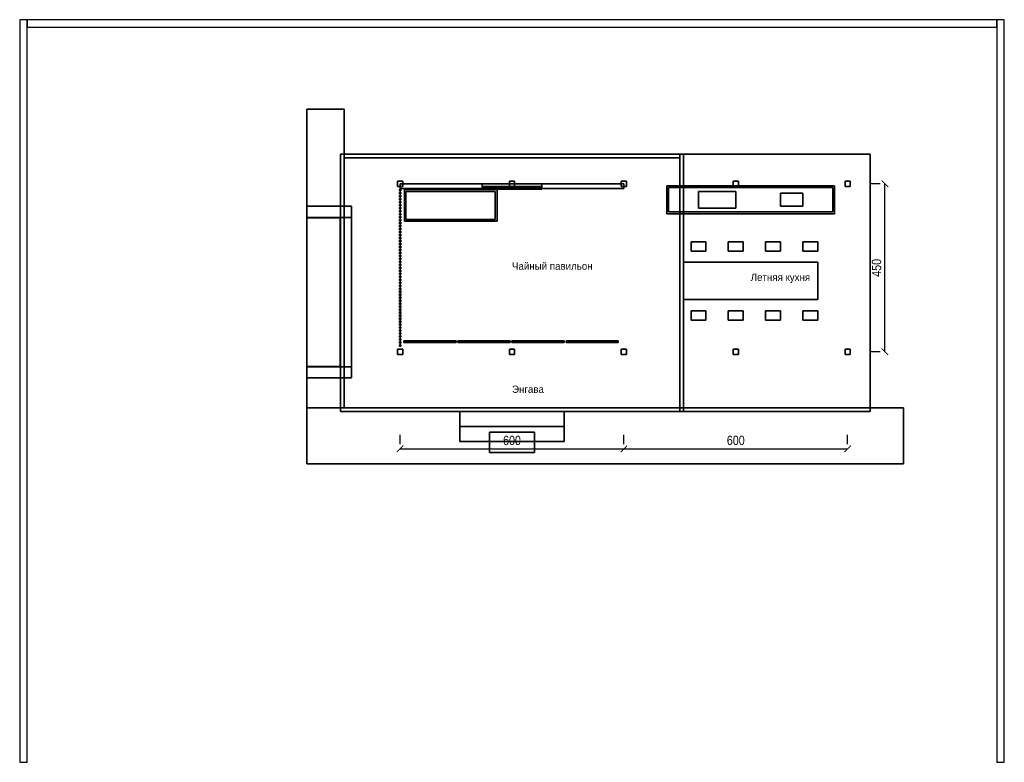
# Model space of a CAD drawing. Header units: metres. Extents: x -0.2 to 26.2, y 0 to 19.9.
import ezdxf

# ---------------------------------------------------------------- set-up
doc = ezdxf.new("R2010")
doc.units = ezdxf.units.M
for name, color, linetype in [('CONCRETE', 8, 'Continuous'), ('CUSHION', 8, 'Continuous'), ('CUT', 7, 'Continuous'), ('DIM', 1, 'Continuous'), ('FRAME', 8, 'Continuous'), ('GLASS', 5, 'Continuous'), ('GLULAM', 8, 'Continuous'), ('GRAVEL', 8, 'Continuous'), ('HINOKI', 8, 'Continuous'), ('HINOKI_V', 8, 'Continuous'), ('KITCHEN', 8, 'Continuous'), ('POOL_FLOOR', 8, 'Continuous'), ('SHOU_SUGI', 8, 'Continuous'), ('STEEL_DARK', 8, 'Continuous'), ('STONE', 8, 'Continuous'), ('TEXT', 7, 'Continuous')]:
    doc.layers.add(name, color=color, linetype=linetype)
doc.styles.add('OpenSansCondensed-Light', font='OpenSansCondensed-Light.ttf')
doc.dimstyles.new('EZDXF', dxfattribs={"dimtxt": 0.25, "dimasz": 0.175, "dimexe": 0.375, "dimexo": 0.125, "dimgap": 0.1, "dimtad": 1, "dimlfac": 100, "dimzin": 12, "dimdsep": 46, "dimtxsty": 'OpenSansCondensed-Light', "dimblk": 'ARCHTICK', "dimcen": 2.5, "dimazin": 3, "dimtfac": 0.5, "dimtmove": 2, "dimatfit": 3, "dimarcsym": 0})

# ---------------------------------------------------------------- blocks, each defined once
blk = doc.blocks.new('_ARCHTICK')
at = {"color": 0, "linetype": 'ByBlock', "const_width": 0.15}
blk.add_lwpolyline([(-0.5, -0.5), (0.5, 0.5)], dxfattribs=at)

msp = doc.modelspace()

# ---------------------------------------------------------------- linework, layer by layer
at = {"layer": 'CONCRETE'}
for points in [[(8.5, 9.5), (8.5, 16.2), (17.5, 16.2), (17.5, 9.5)], [(8.5, 9.5), (17.5, 9.5), (17.5, 16.2), (8.5, 16.2)], [(17.5, 9.4), (17.5, 16.3), (22.6, 16.3), (22.6, 9.4)], [(17.5, 9.4), (22.6, 9.4), (22.6, 16.3), (17.5, 16.3)], [(11.6, 9), (11.6, 9.4), (14.4, 9.4), (14.4, 9)], [(11.6, 9), (14.4, 9), (14.4, 9.4), (11.6, 9.4)], [(11.6, 8.6), (11.6, 9), (14.4, 9), (14.4, 8.6)], [(11.6, 8.6), (14.4, 8.6), (14.4, 9), (11.6, 9)]]:
    msp.add_lwpolyline(points, close=True, dxfattribs=at)
at = {"layer": 'CUSHION'}
for points in [[(10.15, 14.55), (10.15, 15.3), (12.55, 15.3), (12.55, 14.55)], [(10.15, 14.55), (12.55, 14.55), (12.55, 15.3), (10.15, 15.3)]]:
    msp.add_lwpolyline(points, close=True, dxfattribs=at)
at = {"layer": 'CUT'}
for points in [[(-0.2, 0), (0, 0), (0, 19.9), (-0.2, 19.9)], [(0, 19.7), (26, 19.7), (26, 19.9), (0, 19.9)], [(26, 0), (26.2, 0), (26.2, 19.9), (26, 19.9)], [(9.93, 15.43), (10.07, 15.43), (10.07, 15.57), (9.93, 15.57)], [(9.98, 15.31), (10.02, 15.31), (10.02, 15.35), (9.98, 15.35)], [(10, 15.38), (12.2, 15.38), (12.2, 15.5), (10, 15.5)], [(12.2, 15.358), (12.26, 15.358), (12.26, 15.428), (12.2, 15.428)], [(12.93, 15.43), (13.07, 15.43), (13.07, 15.57), (12.93, 15.57)], [(13.74, 15.358), (13.8, 15.358), (13.8, 15.428), (13.74, 15.428)], [(13.8, 15.38), (16, 15.38), (16, 15.5), (13.8, 15.5)], [(15.93, 15.43), (16.07, 15.43), (16.07, 15.57), (15.93, 15.57)], [(18.93, 15.43), (19.07, 15.43), (19.07, 15.57), (18.93, 15.57)], [(21.93, 15.43), (22.07, 15.43), (22.07, 15.57), (21.93, 15.57)], [(9.98, 15.23), (10.02, 15.23), (10.02, 15.27), (9.98, 15.27)], [(9.98, 15.15), (10.02, 15.15), (10.02, 15.19), (9.98, 15.19)], [(9.98, 15.07), (10.02, 15.07), (10.02, 15.11), (9.98, 15.11)], [(9.98, 14.99), (10.02, 14.99), (10.02, 15.03), (9.98, 15.03)], [(9.98, 14.91), (10.02, 14.91), (10.02, 14.95), (9.98, 14.95)], [(9.98, 14.83), (10.02, 14.83), (10.02, 14.87), (9.98, 14.87)], [(9.98, 14.75), (10.02, 14.75), (10.02, 14.79), (9.98, 14.79)], [(9.98, 14.67), (10.02, 14.67), (10.02, 14.71), (9.98, 14.71)], [(9.98, 14.59), (10.02, 14.59), (10.02, 14.63), (9.98, 14.63)], [(9.98, 14.51), (10.02, 14.51), (10.02, 14.55), (9.98, 14.55)], [(9.98, 14.43), (10.02, 14.43), (10.02, 14.47), (9.98, 14.47)], [(9.98, 14.35), (10.02, 14.35), (10.02, 14.39), (9.98, 14.39)], [(9.98, 14.27), (10.02, 14.27), (10.02, 14.31), (9.98, 14.31)], [(9.98, 14.19), (10.02, 14.19), (10.02, 14.23), (9.98, 14.23)], [(9.98, 14.11), (10.02, 14.11), (10.02, 14.15), (9.98, 14.15)], [(9.98, 14.03), (10.02, 14.03), (10.02, 14.07), (9.98, 14.07)], [(9.98, 13.95), (10.02, 13.95), (10.02, 13.99), (9.98, 13.99)], [(9.98, 13.87), (10.02, 13.87), (10.02, 13.91), (9.98, 13.91)], [(9.98, 13.79), (10.02, 13.79), (10.02, 13.83), (9.98, 13.83)], [(9.98, 13.71), (10.02, 13.71), (10.02, 13.75), (9.98, 13.75)], [(9.98, 13.63), (10.02, 13.63), (10.02, 13.67), (9.98, 13.67)], [(9.98, 13.55), (10.02, 13.55), (10.02, 13.59), (9.98, 13.59)], [(9.98, 13.47), (10.02, 13.47), (10.02, 13.51), (9.98, 13.51)], [(9.98, 13.39), (10.02, 13.39), (10.02, 13.43), (9.98, 13.43)], [(9.98, 13.31), (10.02, 13.31), (10.02, 13.35), (9.98, 13.35)], [(9.98, 13.23), (10.02, 13.23), (10.02, 13.27), (9.98, 13.27)], [(9.98, 13.15), (10.02, 13.15), (10.02, 13.19), (9.98, 13.19)], [(9.98, 13.07), (10.02, 13.07), (10.02, 13.11), (9.98, 13.11)], [(9.98, 12.99), (10.02, 12.99), (10.02, 13.03), (9.98, 13.03)], [(9.98, 12.91), (10.02, 12.91), (10.02, 12.95), (9.98, 12.95)], [(9.98, 12.83), (10.02, 12.83), (10.02, 12.87), (9.98, 12.87)], [(9.98, 12.75), (10.02, 12.75), (10.02, 12.79), (9.98, 12.79)], [(9.98, 12.67), (10.02, 12.67), (10.02, 12.71), (9.98, 12.71)], [(9.98, 12.59), (10.02, 12.59), (10.02, 12.63), (9.98, 12.63)], [(9.98, 12.51), (10.02, 12.51), (10.02, 12.55), (9.98, 12.55)], [(9.98, 12.43), (10.02, 12.43), (10.02, 12.47), (9.98, 12.47)], [(9.98, 12.35), (10.02, 12.35), (10.02, 12.39), (9.98, 12.39)], [(9.98, 12.27), (10.02, 12.27), (10.02, 12.31), (9.98, 12.31)], [(9.98, 12.19), (10.02, 12.19), (10.02, 12.23), (9.98, 12.23)], [(9.98, 12.11), (10.02, 12.11), (10.02, 12.15), (9.98, 12.15)], [(9.98, 12.03), (10.02, 12.03), (10.02, 12.07), (9.98, 12.07)], [(9.98, 11.95), (10.02, 11.95), (10.02, 11.99), (9.98, 11.99)], [(9.98, 11.87), (10.02, 11.87), (10.02, 11.91), (9.98, 11.91)], [(9.98, 11.79), (10.02, 11.79), (10.02, 11.83), (9.98, 11.83)], [(9.98, 11.71), (10.02, 11.71), (10.02, 11.75), (9.98, 11.75)], [(9.98, 11.63), (10.02, 11.63), (10.02, 11.67), (9.98, 11.67)], [(9.98, 11.55), (10.02, 11.55), (10.02, 11.59), (9.98, 11.59)], [(9.98, 11.47), (10.02, 11.47), (10.02, 11.51), (9.98, 11.51)], [(9.98, 11.39), (10.02, 11.39), (10.02, 11.43), (9.98, 11.43)], [(9.98, 11.31), (10.02, 11.31), (10.02, 11.35), (9.98, 11.35)], [(9.98, 11.23), (10.02, 11.23), (10.02, 11.27), (9.98, 11.27)], [(9.98, 11.15), (10.02, 11.15), (10.02, 11.19), (9.98, 11.19)], [(10.1, 11.25), (10.14, 11.25), (10.14, 11.29), (10.1, 11.29)], [(11.46, 11.25), (11.5, 11.25), (11.5, 11.29), (11.46, 11.29)], [(11.55, 11.25), (11.59, 11.25), (11.59, 11.29), (11.55, 11.29)], [(12.91, 11.25), (12.95, 11.25), (12.95, 11.29), (12.91, 11.29)], [(13, 11.25), (13.04, 11.25), (13.04, 11.29), (13, 11.29)], [(14.36, 11.25), (14.4, 11.25), (14.4, 11.29), (14.36, 11.29)], [(14.45, 11.25), (14.49, 11.25), (14.49, 11.29), (14.45, 11.29)], [(15.81, 11.25), (15.85, 11.25), (15.85, 11.29), (15.81, 11.29)], [(9.93, 10.93), (10.07, 10.93), (10.07, 11.07), (9.93, 11.07)], [(12.93, 10.93), (13.07, 10.93), (13.07, 11.07), (12.93, 11.07)], [(15.93, 10.93), (16.07, 10.93), (16.07, 11.07), (15.93, 11.07)], [(18.93, 10.93), (19.07, 10.93), (19.07, 11.07), (18.93, 11.07)], [(21.93, 10.93), (22.07, 10.93), (22.07, 11.07), (21.93, 11.07)]]:
    msp.add_lwpolyline(points, close=True, dxfattribs=at)
at = {"layer": 'FRAME'}
for points in [[(12.2, 15.358), (12.2, 15.428), (13.8, 15.428), (13.8, 15.358)], [(12.2, 15.358), (12.2, 15.428), (12.26, 15.428), (12.26, 15.358)], [(12.2, 15.358), (13.8, 15.358), (13.8, 15.428), (12.2, 15.428)], [(13.74, 15.358), (13.74, 15.428), (13.8, 15.428), (13.8, 15.358)], [(10.1, 11.25), (10.1, 11.29), (10.14, 11.29), (10.14, 11.25)], [(10.1, 11.25), (10.1, 11.29), (11.5, 11.29), (11.5, 11.25)], [(10.1, 11.25), (11.5, 11.25), (11.5, 11.29), (10.1, 11.29)], [(11.46, 11.25), (11.46, 11.29), (11.5, 11.29), (11.5, 11.25)], [(11.55, 11.25), (11.55, 11.29), (11.59, 11.29), (11.59, 11.25)], [(11.55, 11.25), (11.55, 11.29), (12.95, 11.29), (12.95, 11.25)], [(11.55, 11.25), (12.95, 11.25), (12.95, 11.29), (11.55, 11.29)], [(12.91, 11.25), (12.91, 11.29), (12.95, 11.29), (12.95, 11.25)], [(13, 11.25), (13, 11.29), (13.04, 11.29), (13.04, 11.25)], [(13, 11.25), (13, 11.29), (14.4, 11.29), (14.4, 11.25)], [(13, 11.25), (14.4, 11.25), (14.4, 11.29), (13, 11.29)], [(14.36, 11.25), (14.36, 11.29), (14.4, 11.29), (14.4, 11.25)], [(14.45, 11.25), (14.45, 11.29), (14.49, 11.29), (14.49, 11.25)], [(14.45, 11.25), (14.45, 11.29), (15.85, 11.29), (15.85, 11.25)], [(14.45, 11.25), (15.85, 11.25), (15.85, 11.29), (14.45, 11.29)], [(15.81, 11.25), (15.81, 11.29), (15.85, 11.29), (15.85, 11.25)]]:
    msp.add_lwpolyline(points, close=True, dxfattribs=at)
at = {"layer": 'GLASS'}
for points in [[(12.23, 15.387), (12.23, 15.399), (13.77, 15.399), (13.77, 15.387)], [(12.23, 15.387), (13.77, 15.387), (13.77, 15.399), (12.23, 15.399)], [(7.5, 14.59), (8.39, 14.59), (8.39, 10.61), (7.5, 10.61)], [(7.5, 10.61), (8.39, 10.61), (8.39, 14.59), (7.5, 14.59)], [(10.14, 11.264), (10.14, 11.276), (11.46, 11.276), (11.46, 11.264)], [(10.14, 11.264), (11.46, 11.264), (11.46, 11.276), (10.14, 11.276)], [(11.59, 11.264), (11.59, 11.276), (12.91, 11.276), (12.91, 11.264)], [(11.59, 11.264), (12.91, 11.264), (12.91, 11.276), (11.59, 11.276)], [(13.04, 11.264), (13.04, 11.276), (14.36, 11.276), (14.36, 11.264)], [(13.04, 11.264), (14.36, 11.264), (14.36, 11.276), (13.04, 11.276)], [(14.49, 11.264), (14.49, 11.276), (15.81, 11.276), (15.81, 11.264)], [(14.49, 11.264), (15.81, 11.264), (15.81, 11.276), (14.49, 11.276)]]:
    msp.add_lwpolyline(points, close=True, dxfattribs=at)
at = {"layer": 'GLULAM'}
for points in [[(9.93, 15.43), (9.93, 15.57), (10.07, 15.57), (10.07, 15.43)], [(12.93, 15.43), (12.93, 15.57), (13.07, 15.57), (13.07, 15.43)], [(15.93, 15.43), (15.93, 15.57), (16.07, 15.57), (16.07, 15.43)], [(18.93, 15.43), (18.93, 15.57), (19.07, 15.57), (19.07, 15.43)], [(21.93, 15.43), (21.93, 15.57), (22.07, 15.57), (22.07, 15.43)], [(9.93, 10.93), (9.93, 11.07), (10.07, 11.07), (10.07, 10.93)], [(12.93, 10.93), (12.93, 11.07), (13.07, 11.07), (13.07, 10.93)], [(15.93, 10.93), (15.93, 11.07), (16.07, 11.07), (16.07, 10.93)], [(18.93, 10.93), (18.93, 11.07), (19.07, 11.07), (19.07, 10.93)], [(21.93, 10.93), (21.93, 11.07), (22.07, 11.07), (22.07, 10.93)]]:
    msp.add_lwpolyline(points, close=True, dxfattribs=at)
at = {"layer": 'GRAVEL'}
for points in [[(8.5, 17.5), (8.5, 9.5), (7.5, 9.5), (7.5, 17.5)], [(7.5, 9.5), (8.5, 9.5), (8.5, 17.5), (7.5, 17.5)], [(7.5, 9.5), (23.5, 9.5), (23.5, 8), (7.5, 8)], [(23.5, 8), (23.5, 9.5), (7.5, 9.5), (7.5, 8)]]:
    msp.add_lwpolyline(points, close=True, dxfattribs=at)
at = {"layer": 'HINOKI'}
for points in [[(8.4, 9.4), (8.4, 16.3), (17.6, 16.3), (17.6, 9.4)], [(8.4, 9.4), (17.6, 9.4), (17.6, 16.3), (8.4, 16.3)], [(17.5, 9.4), (17.5, 16.3), (22.6, 16.3), (22.6, 9.4)], [(17.5, 9.4), (22.6, 9.4), (22.6, 16.3), (17.5, 16.3)], [(10.12, 14.5), (10.12, 15.35), (12.6, 15.35), (12.6, 14.5)], [(10.12, 14.5), (12.6, 14.5), (12.6, 15.35), (10.12, 15.35)], [(17.8, 13.7), (17.8, 13.95), (18.2, 13.95), (18.2, 13.7)], [(17.8, 13.7), (18.2, 13.7), (18.2, 13.95), (17.8, 13.95)], [(18.8, 13.7), (18.8, 13.95), (19.2, 13.95), (19.2, 13.7)], [(18.8, 13.7), (19.2, 13.7), (19.2, 13.95), (18.8, 13.95)], [(19.8, 13.7), (19.8, 13.95), (20.2, 13.95), (20.2, 13.7)], [(19.8, 13.7), (20.2, 13.7), (20.2, 13.95), (19.8, 13.95)], [(20.8, 13.7), (20.8, 13.95), (21.2, 13.95), (21.2, 13.7)], [(20.8, 13.7), (21.2, 13.7), (21.2, 13.95), (20.8, 13.95)], [(17.6, 12.4), (17.6, 13.4), (21.2, 13.4), (21.2, 12.4)], [(17.6, 12.4), (21.2, 12.4), (21.2, 13.4), (17.6, 13.4)], [(17.8, 11.85), (17.8, 12.1), (18.2, 12.1), (18.2, 11.85)], [(17.8, 11.85), (18.2, 11.85), (18.2, 12.1), (17.8, 12.1)], [(18.8, 11.85), (18.8, 12.1), (19.2, 12.1), (19.2, 11.85)], [(18.8, 11.85), (19.2, 11.85), (19.2, 12.1), (18.8, 12.1)], [(19.8, 11.85), (19.8, 12.1), (20.2, 12.1), (20.2, 11.85)], [(19.8, 11.85), (20.2, 11.85), (20.2, 12.1), (19.8, 12.1)], [(20.8, 11.85), (20.8, 12.1), (21.2, 12.1), (21.2, 11.85)], [(20.8, 11.85), (21.2, 11.85), (21.2, 12.1), (20.8, 12.1)]]:
    msp.add_lwpolyline(points, close=True, dxfattribs=at)
at = {"layer": 'HINOKI_V'}
for points in [[(9.98, 15.31), (9.98, 15.35), (10.02, 15.35), (10.02, 15.31)], [(9.98, 15.23), (9.98, 15.27), (10.02, 15.27), (10.02, 15.23)], [(9.98, 15.15), (9.98, 15.19), (10.02, 15.19), (10.02, 15.15)], [(9.98, 15.07), (9.98, 15.11), (10.02, 15.11), (10.02, 15.07)], [(9.98, 14.99), (9.98, 15.03), (10.02, 15.03), (10.02, 14.99)], [(9.98, 14.91), (9.98, 14.95), (10.02, 14.95), (10.02, 14.91)], [(9.98, 14.83), (9.98, 14.87), (10.02, 14.87), (10.02, 14.83)], [(9.98, 14.75), (9.98, 14.79), (10.02, 14.79), (10.02, 14.75)], [(9.98, 14.67), (9.98, 14.71), (10.02, 14.71), (10.02, 14.67)], [(9.98, 14.59), (9.98, 14.63), (10.02, 14.63), (10.02, 14.59)], [(9.98, 14.51), (9.98, 14.55), (10.02, 14.55), (10.02, 14.51)], [(9.98, 14.43), (9.98, 14.47), (10.02, 14.47), (10.02, 14.43)], [(9.98, 14.35), (9.98, 14.39), (10.02, 14.39), (10.02, 14.35)], [(9.98, 14.27), (9.98, 14.31), (10.02, 14.31), (10.02, 14.27)], [(9.98, 14.19), (9.98, 14.23), (10.02, 14.23), (10.02, 14.19)], [(9.98, 14.11), (9.98, 14.15), (10.02, 14.15), (10.02, 14.11)], [(9.98, 14.03), (9.98, 14.07), (10.02, 14.07), (10.02, 14.03)], [(9.98, 13.95), (9.98, 13.99), (10.02, 13.99), (10.02, 13.95)], [(9.98, 13.87), (9.98, 13.91), (10.02, 13.91), (10.02, 13.87)], [(9.98, 13.79), (9.98, 13.83), (10.02, 13.83), (10.02, 13.79)], [(9.98, 13.71), (9.98, 13.75), (10.02, 13.75), (10.02, 13.71)], [(9.98, 13.63), (9.98, 13.67), (10.02, 13.67), (10.02, 13.63)], [(9.98, 13.55), (9.98, 13.59), (10.02, 13.59), (10.02, 13.55)], [(9.98, 13.47), (9.98, 13.51), (10.02, 13.51), (10.02, 13.47)], [(9.98, 13.39), (9.98, 13.43), (10.02, 13.43), (10.02, 13.39)], [(9.98, 13.31), (9.98, 13.35), (10.02, 13.35), (10.02, 13.31)], [(9.98, 13.23), (9.98, 13.27), (10.02, 13.27), (10.02, 13.23)], [(9.98, 13.15), (9.98, 13.19), (10.02, 13.19), (10.02, 13.15)], [(9.98, 13.07), (9.98, 13.11), (10.02, 13.11), (10.02, 13.07)], [(9.98, 12.99), (9.98, 13.03), (10.02, 13.03), (10.02, 12.99)], [(9.98, 12.91), (9.98, 12.95), (10.02, 12.95), (10.02, 12.91)], [(9.98, 12.83), (9.98, 12.87), (10.02, 12.87), (10.02, 12.83)], [(9.98, 12.75), (9.98, 12.79), (10.02, 12.79), (10.02, 12.75)], [(9.98, 12.67), (9.98, 12.71), (10.02, 12.71), (10.02, 12.67)], [(9.98, 12.59), (9.98, 12.63), (10.02, 12.63), (10.02, 12.59)], [(9.98, 12.51), (9.98, 12.55), (10.02, 12.55), (10.02, 12.51)], [(9.98, 12.43), (9.98, 12.47), (10.02, 12.47), (10.02, 12.43)], [(9.98, 12.35), (9.98, 12.39), (10.02, 12.39), (10.02, 12.35)], [(9.98, 12.27), (9.98, 12.31), (10.02, 12.31), (10.02, 12.27)], [(9.98, 12.19), (9.98, 12.23), (10.02, 12.23), (10.02, 12.19)], [(9.98, 12.11), (9.98, 12.15), (10.02, 12.15), (10.02, 12.11)], [(9.98, 12.03), (9.98, 12.07), (10.02, 12.07), (10.02, 12.03)], [(9.98, 11.95), (9.98, 11.99), (10.02, 11.99), (10.02, 11.95)], [(9.98, 11.87), (9.98, 11.91), (10.02, 11.91), (10.02, 11.87)], [(9.98, 11.79), (9.98, 11.83), (10.02, 11.83), (10.02, 11.79)], [(9.98, 11.71), (9.98, 11.75), (10.02, 11.75), (10.02, 11.71)], [(9.98, 11.63), (9.98, 11.67), (10.02, 11.67), (10.02, 11.63)], [(9.98, 11.55), (9.98, 11.59), (10.02, 11.59), (10.02, 11.55)], [(9.98, 11.47), (9.98, 11.51), (10.02, 11.51), (10.02, 11.47)], [(9.98, 11.39), (9.98, 11.43), (10.02, 11.43), (10.02, 11.39)], [(9.98, 11.31), (9.98, 11.35), (10.02, 11.35), (10.02, 11.31)], [(9.98, 11.23), (9.98, 11.27), (10.02, 11.27), (10.02, 11.23)], [(9.98, 11.15), (9.98, 11.19), (10.02, 11.19), (10.02, 11.15)]]:
    msp.add_lwpolyline(points, close=True, dxfattribs=at)
at = {"layer": 'KITCHEN'}
for points in [[(17.15, 14.7), (17.15, 15.45), (21.65, 15.45), (21.65, 14.7)], [(17.15, 14.7), (21.65, 14.7), (21.65, 15.45), (17.15, 15.45)], [(17.2, 14.75), (17.2, 15.4), (21.6, 15.4), (21.6, 14.75)], [(17.2, 14.75), (21.6, 14.75), (21.6, 15.4), (17.2, 15.4)]]:
    msp.add_lwpolyline(points, close=True, dxfattribs=at)
at = {"layer": 'POOL_FLOOR'}
for points in [[(7.5, 14.6), (8.4, 14.6), (8.4, 10.6), (7.5, 10.6)], [(7.5, 10.6), (8.4, 10.6), (8.4, 14.6), (7.5, 14.6)]]:
    msp.add_lwpolyline(points, close=True, dxfattribs=at)
at = {"layer": 'SHOU_SUGI'}
for points in [[(10, 15.38), (10, 15.5), (12.2, 15.5), (12.2, 15.38)], [(12.2, 15.38), (12.2, 15.5), (13.8, 15.5), (13.8, 15.38)], [(12.2, 15.38), (13.8, 15.38), (13.8, 15.5), (12.2, 15.5)], [(13.8, 15.38), (13.8, 15.5), (16, 15.5), (16, 15.38)]]:
    msp.add_lwpolyline(points, close=True, dxfattribs=at)
at = {"layer": 'STEEL_DARK'}
for points in [[(18, 14.85), (18, 15.3), (19, 15.3), (19, 14.85)], [(18, 14.85), (19, 14.85), (19, 15.3), (18, 15.3)], [(20.2, 14.9), (20.2, 15.25), (20.8, 15.25), (20.8, 14.9)], [(20.2, 14.9), (20.8, 14.9), (20.8, 15.25), (20.2, 15.25)]]:
    msp.add_lwpolyline(points, close=True, dxfattribs=at)
at = {"layer": 'STONE'}
for points in [[(7.5, 14.9), (8.7, 14.9), (8.7, 14.6), (7.5, 14.6)], [(7.5, 14.6), (8.7, 14.6), (8.7, 14.9), (7.5, 14.9)], [(8.4, 10.6), (8.4, 14.6), (8.7, 14.6), (8.7, 10.6)], [(8.4, 10.6), (8.7, 10.6), (8.7, 14.6), (8.4, 14.6)], [(7.5, 10.6), (8.7, 10.6), (8.7, 10.3), (7.5, 10.3)], [(7.5, 10.3), (8.7, 10.3), (8.7, 10.6), (7.5, 10.6)], [(12.4, 8.3), (12.4, 8.85), (13.6, 8.85), (13.6, 8.3)], [(12.4, 8.3), (13.6, 8.3), (13.6, 8.85), (12.4, 8.85)]]:
    msp.add_lwpolyline(points, close=True, dxfattribs=at)

# ---------------------------------------------------------------- texts
at = {"layer": 'TEXT'}
for s, p in [('Чайный павильон', (13, 13.2)), ('Летняя кухня', (19.4, 12.9)), ('Энгава', (13, 9.9))]:
    msp.add_text(s, height=0.195, dxfattribs=at).set_placement(p)

# ---------------------------------------------------------------- dimensions: what is measured, and where the dimension line sits
at = {"layer": 'DIM'}
msp.add_linear_dim(base=(23, 11), p1=(23, 11), p2=(23, 15.5), angle=90, dimstyle='EZDXF', dxfattribs=at).render()
for base, p1, p2 in [((10, 8.4), (10, 8.4), (16, 8.4)), ((16, 8.4), (16, 8.4), (22, 8.4))]:
    msp.add_linear_dim(base=base, p1=p1, p2=p2, dimstyle='EZDXF', dxfattribs=at).render()

doc.saveas('drawing.dxf')
